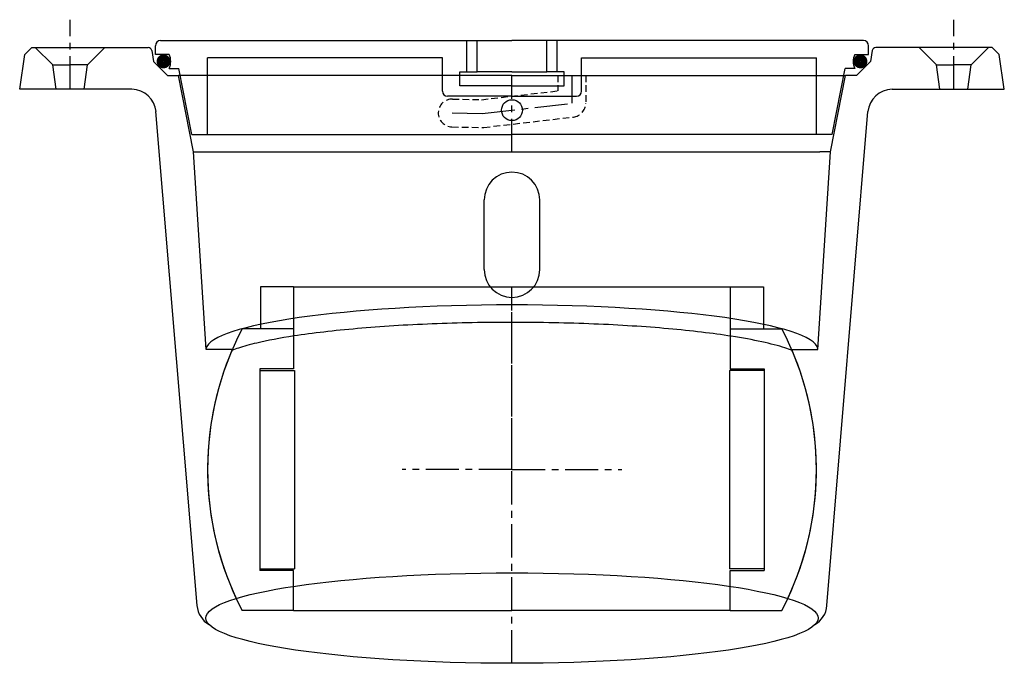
# Model space of a CAD drawing. Extents: x -156 to 127, y -168 to 17.
import ezdxf

# ---------------------------------------------------------------- set-up
doc = ezdxf.new("R2010")
doc.units = 0
doc.header["$LTSCALE"] = 0.3
doc.linetypes.add('CENTER', pattern=[50.8, 31.75, -6.35, 6.35, -6.35])
doc.linetypes.add('HIDDEN', pattern=[9.525, 6.35, -3.175])
doc.layers.get('0').update_dxf_attribs({"linetype": 'CONTINUOUS'})
doc.layers.add('CENTER', color=9, linetype='CENTER')

# ---------------------------------------------------------------- blocks, each defined once
blk = doc.blocks.new('Ball 125mm')
for p, q in [((-72.25, 52.5), (-72.25, 40.5)), ((-62.75, 52.5), (-72.25, 52.5)), ((-62.75, 52.5), (-62.75, 40.5)), ((-62.75, 52.5), (0, 52.5)), ((0, 52.5), (62.75, 52.5)), ((62.75, 52.5), (72.25, 52.5)), ((62.75, 52.5), (62.75, 40.5)), ((72.25, 52.5), (72.25, 40.5)), ((-62.75, 40.5), (-77.56, 40.5)), ((-62.75, 40.5), (-62.75, 29)), ((62.75, 40.5), (62.75, 29)), ((62.75, 40.5), (77.56, 40.5)), ((-62.75, 29), (-72.5, 29)), ((-72.5, 29), (-72.5, -29)), ((-72.5, 28.5), (-62.5, 28.5)), ((-62.5, 28.5), (-62.5, -28.5)), ((62.5, 28.5), (62.5, -28.5)), ((72.5, 28.5), (62.5, 28.5)), ((62.75, 29), (72.5, 29)), ((72.5, 29), (72.5, -29)), ((-72.5, -28.5), (-62.5, -28.5)), ((-62.75, -29), (-72.5, -29)), ((-62.75, -40.5), (-62.75, -29)), ((72.5, -28.5), (62.5, -28.5)), ((62.75, -29), (72.5, -29)), ((62.75, -40.5), (62.75, -29)), ((-62.75, -40.5), (-77.56, -40.5)), ((-62.75, -40.5), (0, -40.5)), ((62.75, -40.5), (0, -40.5)), ((62.75, -40.5), (77.56, -40.5))]:
    blk.add_line(p, q)
for start, end in [(152.4284, 207.5716), (332.4284, 27.5716)]:
    blk.add_arc((0, 0), 87.5, start, end)
at = {"layer": 'CENTER'}
for p, q in [((0, 0), (0, 52.5)), ((0, 0), (-31.58, 0)), ((0, 0), (31.58, 0)), ((0, -40.5), (0, 0))]:
    blk.add_line(p, q, dxfattribs=at)
blk = doc.blocks.new('113')
for p, q in [((-141.5, -4), (-140, 6)), ((-138, 8), (-140, 6)), ((-138, 8), (-104.54, 8)), ((-132, 3), (-137, 8)), ((-122, 3), (-117, 8)), ((-103.56, 7.17), (-103, 4)), ((103.56, 7.17), (103, 4)), ((138, 8), (104.54, 8)), ((122, 3), (117, 8)), ((132, 3), (137, 8)), ((138, 8), (140, 6)), ((141.5, -4), (140, 6)), ((-132, 3), (-127, 3)), ((-131, -4), (-132, 3)), ((-122, 3), (-127, 3)), ((-123, -4), (-122, 3)), ((-103, 4), (-99, 0)), ((103, 4), (99, 0)), ((122, 3), (127, 3)), ((123, -4), (122, 3)), ((132, 3), (127, 3)), ((131, -4), (132, 3)), ((-99, 0), (-95.84, 0)), ((-91.56, -22), (-95.84, 0)), ((0, 0), (-95.84, 0)), ((0, 0), (95.84, 0)), ((91.56, -22), (95.84, 0)), ((99, 0), (95.84, 0)), ((-109.29, -4), (-141.5, -4)), ((109.29, -4), (141.5, -4)), ((-90.53, -152.39), (-102.32, -10.42)), ((90.53, -152.39), (102.32, -10.42)), ((-87.94, -78.81), (-91.56, -22)), ((-91.56, -22), (88.5, -22)), ((87.94, -78.81), (91.56, -22)), ((91.56, -22), (88.5, -22)), ((-8, -55.81), (-8, -35.81)), ((8, -55.81), (8, -35.81)), ((-80.46, -78.81), (-87.94, -78.81)), ((80.46, -78.81), (87.94, -78.81))]:
    blk.add_line(p, q)
at = {"linetype": 'HIDDEN'}
for p, q in [((13.19, 0), (13.19, -4.44)), ((21.19, 0), (21.19, -8)), ((-8.78, -6.99), (13.19, -4.44)), ((-17.1, -6.8), (-8.78, -6.99)), ((-8.13, -14.97), (17.65, -11.97)), ((-17.28, -14.8), (-8.69, -15))]:
    blk.add_line(p, q, dxfattribs=at)
for centre, radius, start, end in [((-104.54, 7), 1, 10, 90), ((104.54, 7), 1, 90, 170), ((-109.29, -11), 7, 4.7453, 90), ((109.29, -11), 7, 90, 175.2547), ((0, -35.81), 8, 0, 180), ((0, -55.81), 8, 180, 0), ((0, -113.31), 87.5, 156.7786, 205.0367), ((0, -113.31), 87.5, 334.9633, 23.2214), ((-83.56, -151.81), 7, 184.7453, 239.8154), ((83.56, -151.81), 7, 300.1846, 355.2547)]:
    blk.add_arc(centre, radius, start, end)
for centre, start, end in [((-17.19, -10.8), 88.6671, 268.6671), ((17.19, -8), 276.6359, 0), ((-8.6, -11), 268.6671, 276.6359)]:
    blk.add_arc(centre, 4, start, end, dxfattribs=at)
blk.add_ellipse((0, -78.98), major_axis=(-88, 0), ratio=0.147727, start_param=3.174615, end_param=6.250163)
blk.add_ellipse((0, -155.98), major_axis=(-88, 0), ratio=0.147727)
blk.add_open_spline([(80.51, -79.05), (79.9, -78.81), (79.19, -78.56), (76.6, -77.73), (74.37, -77.14), (69.21, -76.02), (66.27, -75.48), (57.73, -74.15), (51.62, -73.42), (38.27, -72.23), (31.03, -71.77), (15.96, -71.15), (8.13, -70.99), (-7.53, -70.98), (-15.36, -71.13), (-30.46, -71.74), (-37.72, -72.2), (-51.13, -73.37), (-57.28, -74.09), (-66.7, -75.53), (-70.3, -76.22), (-75.35, -77.4), (-77.12, -77.89), (-79.3, -78.6), (-79.94, -78.83), (-80.51, -79.05)], degree=3, knots=[3.502285, 3.502285, 3.502285, 3.502285, 3.572842, 3.572842, 3.737057, 3.737057, 3.901273, 3.901273, 4.170489, 4.170489, 4.439705, 4.439705, 4.708921, 4.708921, 4.978137, 4.978137, 5.247353, 5.247353, 5.516569, 5.516569, 5.721575, 5.721575, 5.857359, 5.857359, 5.922492, 5.922492, 5.922492, 5.922492])
at = {"layer": 'CENTER'}
for p, q in [((-127, -4), (-127, 16)), ((127, -4), (127, 16)), ((0, -22), (0, 0)), ((17.19, 0), (17.19, -8)), ((-8.6, -11), (17.19, -8)), ((-17.19, -10.8), (-8.6, -11)), ((0, -168.98), (0, -65.81))]:
    blk.add_line(p, q, dxfattribs=at)
blk = doc.blocks.new('112')
for p, q in [((-101, 0), (0, 0)), ((101, 0), (0, 0)), ((-102.5, -4), (-102.5, -1.5)), ((-13, -9), (-13, 0)), ((-10, -9), (-10, 0)), ((10, -9), (10, 0)), ((13, -9), (13, 0)), ((102.5, -4), (102.5, -1.5)), ((-98.5, -4), (-102.5, -4)), ((-87.5, -27), (-87.5, -5)), ((-20, -5), (-87.5, -5)), ((-20, -14.5), (-20, -5)), ((20, -14.5), (20, -5)), ((20, -5), (87.5, -5)), ((87.5, -27), (87.5, -5)), ((98.5, -4), (102.5, -4)), ((-98.5, -8), (-95.72, -8)), ((-92.02, -27), (-95.72, -8)), ((92.02, -27), (95.72, -8)), ((98.5, -8), (95.72, -8)), ((-15, -9), (-10, -9)), ((-15, -13), (-15, -9)), ((0, -9), (-10, -9)), ((0, -9), (10, -9)), ((15, -9), (10, -9)), ((15, -13), (15, -9)), ((0, -13), (-15, -13)), ((0, -13), (15, -13)), ((0, -16), (-18.5, -16)), ((0, -16), (18.5, -16)), ((-92.02, -27), (-87.5, -27)), ((-87.5, -27), (0, -27)), ((87.5, -27), (0, -27)), ((92.02, -27), (87.5, -27))]:
    blk.add_line(p, q)
at = {"const_width": 1.95}
for points in [[(-101.17, -5.98, 1), (-99.12, -5.98, 1)], [(101.17, -5.98, -1), (99.12, -5.98, -1)]]:
    blk.add_lwpolyline(points, format="xyb", close=True, dxfattribs=at)
blk.add_circle((0, -20), 3)
for centre, radius, start, end in [((-101, -1.5), 1.5, 90, 180), ((101, -1.5), 1.5, 0, 90), ((-103.08, -6), 5, 336.4218, 23.5782), ((103.08, -6), 5, 156.4218, 203.5782), ((-18.5, -14.5), 1.5, 180, 270), ((18.5, -14.5), 1.5, 270, 0)]:
    blk.add_arc(centre, radius, start, end)

msp = doc.modelspace()

# ---------------------------------------------------------------- block references
for name, p in [('113', (-14.5, 1.01)), ('112', (-14.5, 11.01)), ('Ball 125mm', (-14.5, -112.3))]:
    msp.add_blockref(name, p)

doc.saveas('drawing.dxf')
